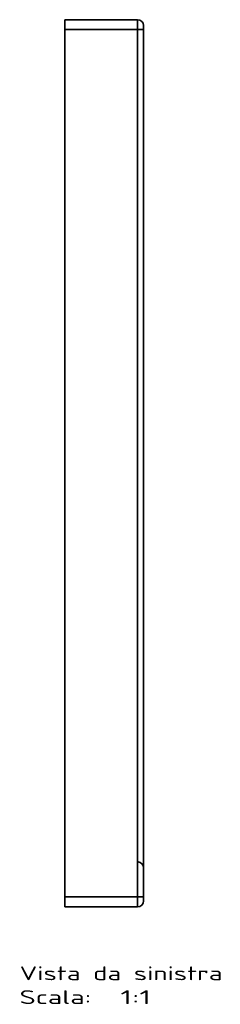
# Model space of a CAD drawing. Extents: x 234 to 1592, y -128 to 1769.
# Tile 9 of 10: x 1388 to 1592, y -128 to 870. Entities that reach past the tile are written whole.
import ezdxf
from ezdxf.enums import TextEntityAlignment as Align

# ---------------------------------------------------------------- set-up
doc = ezdxf.new("R2010")
doc.units = 0
doc.layers.get('0').update_dxf_attribs({"lineweight": 13})
doc.styles.get("Standard").update_dxf_attribs({"font": 'isocp.shx'})

# ---------------------------------------------------------------- blocks, each defined once
blk = doc.blocks.new('BLOCK27')
at = {"color": 7, "lineweight": 13}
for s, p, p2 in [('Vista da sinistra', (-70, -239.43), (136.45, -239.43)), ('Scala:', (-70, -263.61), (2.86, -263.61)), ('  1:1', (2.86, -263.61), (63.59, -263.61))]:
    blk.add_text(s, height=14, dxfattribs=at).set_placement(p, p2, align=Align.FIT)
blk = doc.blocks.new('BLOCK28')
at = {"color": 7, "lineweight": 35}
for p, q in [((-24, 735), (50, 735)), ((50, 735), (-24, 735)), ((-24, -155), (-24, 725)), ((-24, 725), (-24, -155)), ((50, 725), (-24, 725)), ((-24, 725), (50, 725)), ((50, 725), (50, -155)), ((50, -155), (50, 725)), ((56, -155), (56, 725)), ((56, 725), (56, -155)), ((50, -155), (-24, -155)), ((-24, -155), (50, -155)), ((50, -165), (-24, -165)), ((50, -165), (-24, -165)), ((-24, -165), (50, -165))]:
    blk.add_line(p, q, dxfattribs=at)
at = {"color": 7, "lineweight": 35, "ltscale": 0.25}
for p, q in [((-24, 725), (-24, 735)), ((-24, 725), (-24, 735)), ((50, 735), (50, 725)), ((50, 735), (50, 725)), ((-24, -165), (-24, -155)), ((-24, -165), (-24, -155)), ((50, -155), (50, -165)), ((50, -155), (50, -165))]:
    blk.add_line(p, q, dxfattribs=at)
at = {"color": 7, "lineweight": 35, "ltscale": 0.15}
for p, q in [((50, 725), (56, 725)), ((50, 725), (56, 725)), ((56, -155), (50, -155)), ((56, -155), (50, -155))]:
    blk.add_line(p, q, dxfattribs=at)
at = {"color": 7, "lineweight": 35, "ltscale": 0.1}
for p, q in [((56, 725), (56, 729)), ((56, 729), (56, 725)), ((56, -159), (56, -155)), ((56, -155), (56, -159))]:
    blk.add_line(p, q, dxfattribs=at)
at = {"color": 7, "lineweight": 35}
for centre, start, end in [((50, 729), 0, 90), ((50, 729), 0, 90), ((50, -125.4), 0.00002, 84.99998), ((50, -159), 270, 360), ((50, -159), 270, 360)]:
    blk.add_arc(centre, 6, start, end, dxfattribs=at)

msp = doc.modelspace()

# ---------------------------------------------------------------- block references
at = {"lineweight": 0}
for name in ['BLOCK28', 'BLOCK27']:
    msp.add_blockref(name, (1458.19, 135.5), dxfattribs=at)

doc.saveas('drawing.dxf')
